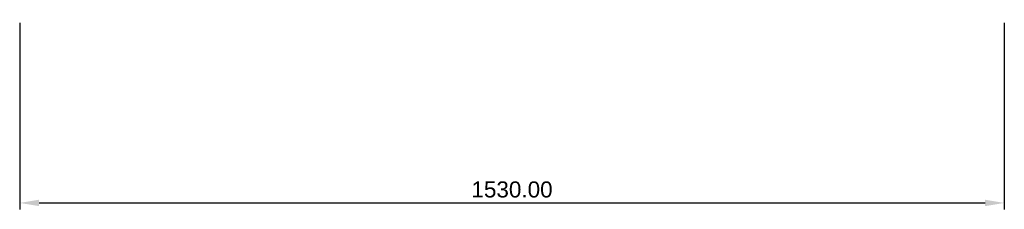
# Model space of a CAD drawing. Header units: millimetres. Extents: x -545 to 985, y -847 to -552.
import ezdxf

# ---------------------------------------------------------------- set-up
doc = ezdxf.new("R2010")
doc.units = ezdxf.units.MM
doc.layers.add('Layer 01', color=7, linetype='Continuous', true_color=0x000000)
doc.styles.add('Default', font='arial.ttf')
doc.dimstyles.new('Default', dxfattribs={"dimscale": 10, "dimtxt": 2.5, "dimasz": 3, "dimexe": 1, "dimexo": 0.5, "dimgap": 0.8, "dimtad": 1, "dimtoh": 1, "dimzin": 1, "dimdsep": 46, "dimtxsty": 'Default', "dimcen": 2.5, "dimadec": 1, "dimazin": 1, "dimtfac": 1, "dimtdec": 4, "dimtix": 1, "dimtofl": 0, "dimtmove": 1, "dimatfit": 3, "dimfxl": 1, "dimtolj": 1, "dimtzin": 1, "dimarcsym": 0})

# ---------------------------------------------------------------- blocks, each defined once
blk = doc.blocks.new('*D1')
at = {"layer": 'Defpoints', "color": 0}
for p in [(-545.1, -552.2), (984.9, -552.2), (984.9, -837.2)]:
    blk.add_point(p, dxfattribs=at)
at = {"layer": 'Layer 01', "color": 0, "lineweight": -2}
for p, q in [((-545.1, -557.2), (-545.1, -847.2)), ((984.9, -557.2), (984.9, -847.2)), ((-515.1, -837.2), (954.9, -837.2))]:
    blk.add_line(p, q, dxfattribs=at)
at = {"layer": 'Layer 01', "color": 0}
for points in [[(-515.1, -832.2), (-515.1, -842.2), (-545.1, -837.2)], [(954.9, -842.2), (954.9, -832.2), (984.9, -837.2)]]:
    blk.add_solid(points, dxfattribs=at)
at = {"layer": 'Layer 01', "color": 0, "insert": (219.9, -816.4), "char_height": 25, "attachment_point": 5, "style": 'Default'}
blk.add_mtext('\\A1;1530.00', dxfattribs=at)

msp = doc.modelspace()

# ---------------------------------------------------------------- dimensions: what is measured, and where the dimension line sits
at = {"layer": 'Layer 01'}
dim = msp.add_linear_dim(base=(984.874, -837.159, -0.375), p1=(-545.126, -552.159, -0.375), p2=(984.874, -552.221, -0.375), dimstyle='Default', override={"dimscale": 10, "dimtxt": 2.5, "dimasz": 3, "dimexe": 1, "dimexo": 0.5, "dimgap": 0.8, "dimtad": 1, "dimtih": 0, "dimtoh": 0, "dimdec": 2, "dimlfac": 1, "dimzin": 1, "dimtxsty": 'Default', "dimsah": 0, "dimcen": 2.5, "dimadec": 1, "dimazin": 1, "dimtix": 0, "dimtmove": 0, "dimtzin": 1}, dxfattribs=at)
dim.commit()
dim.dimension.update_dxf_attribs({"geometry": '*D1', "text_midpoint": (219.874, -816.396, -0.375)})

doc.saveas('drawing.dxf')
